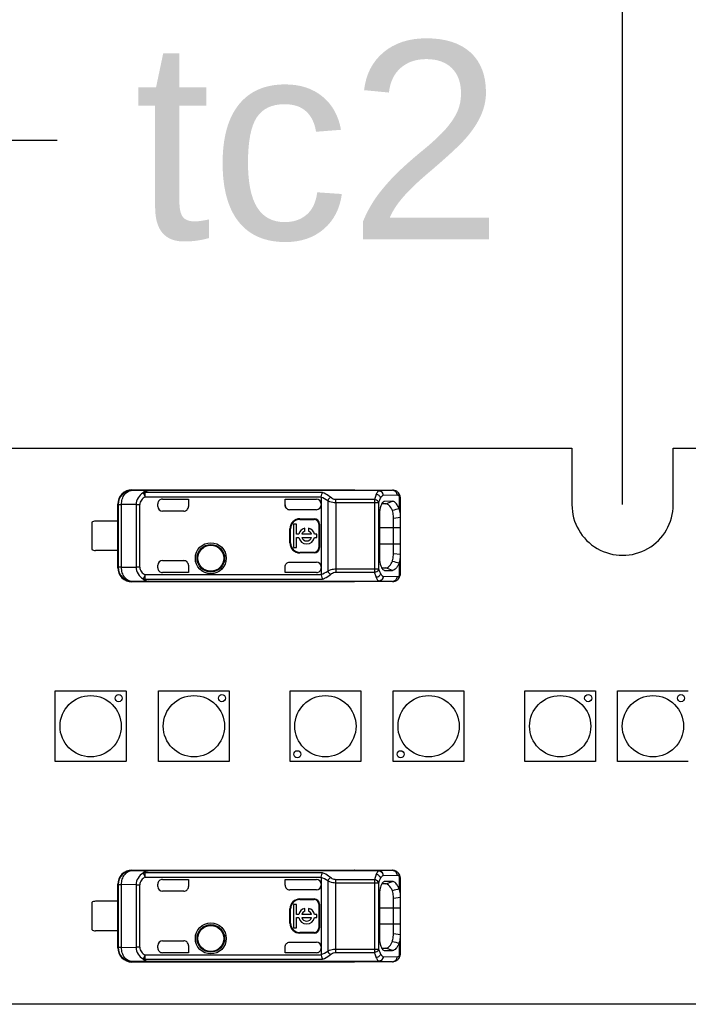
# Model space of a CAD drawing. Header units: millimetres. Extents: x 0 to 210, y 0 to 297.
# Tile 15 of 58: x 125 to 132, y 145 to 155. Entities that reach past the tile are written whole.
import ezdxf
from ezdxf.enums import TextEntityAlignment as Align

# ---------------------------------------------------------------- set-up
doc = ezdxf.new("R2010")
doc.units = ezdxf.units.MM
doc.header["$LTSCALE"] = 19.36
doc.layers.get('0').update_dxf_attribs({"linetype": 'CONTINUOUS'})
doc.layers.add('Z_DIM_2D', color=7, linetype='CONTINUOUS')
doc.layers.add('Z_NOTICE', color=7, linetype='CONTINUOUS')
doc.styles.get("Standard").update_dxf_attribs({"font": 'txt', "width": 0.7})
doc.styles.add('TEXTSTYLE_3', font='helveticaneueltw1g-ltcn.otf')
doc.styles.add('TEXTSTYLE_4', font='gdt', dxfattribs={"width": 0.7})
doc.dimstyles.new('DIMSTYLE_2', dxfattribs={"dimtxt": 2.1, "dimasz": 3.5, "dimexe": 1.5, "dimexo": 0, "dimgap": 0.525, "dimtad": 1, "dimdec": 3, "dimlfac": 4, "dimdsep": 46, "dimtxsty": 'TEXTSTYLE_3', "dimblk": '_FILLED', "dimblk1": '_FILLED', "dimblk2": '_FILLED', "dimcen": 0.09, "dimclrt": 5, "dimadec": 0, "dimazin": 0, "dimtp": 0.5, "dimtm": 0.5, "dimtfac": 1, "dimtdec": 3, "dimtofl": 0, "dimtmove": 0, "dimatfit": 3, "dimldrblk": '_FILLED', "dimfxl": 0, "dimtolj": 1, "dimarcsym": 0})
doc.dimstyles.new('DIMSTYLE_4', dxfattribs={"dimtxt": 2.1, "dimasz": 3.5, "dimexe": 1.5, "dimexo": 0, "dimgap": 0.525, "dimtad": 1, "dimdec": 3, "dimlfac": 4, "dimdsep": 46, "dimtxsty": 'TEXTSTYLE_3', "dimblk": '_FILLED', "dimblk1": '_FILLED', "dimblk2": '_FILLED', "dimcen": 0.09, "dimclrt": 5, "dimadec": 0, "dimazin": 0, "dimtol": 1, "dimtp": 0.4, "dimtm": 0.4, "dimtfac": 1, "dimtdec": 3, "dimtofl": 0, "dimtmove": 0, "dimatfit": 3, "dimldrblk": '_FILLED', "dimfxl": 0, "dimtolj": 1, "dimarcsym": 0})
doc.dimstyles.get("Standard").update_dxf_attribs({"dimtxt": 3.5, "dimasz": 3.5, "dimexe": 1.5, "dimexo": 0, "dimtad": 1, "dimdec": 3, "dimdsep": 46, "dimtxsty": 'Standard', "dimblk": '_FILLED', "dimblk1": '_FILLED', "dimblk2": '_FILLED', "dimcen": 0.09, "dimclrt": 5, "dimadec": 0, "dimazin": 0, "dimtol": 1, "dimtp": 0.001, "dimtm": 0.001, "dimtfac": 1, "dimtdec": 3, "dimtofl": 0, "dimtmove": 0, "dimatfit": 3, "dimldrblk": '_FILLED', "dimfxl": 0, "dimtolj": 1, "dimarcsym": 0})

# ---------------------------------------------------------------- blocks, each defined once
blk = doc.blocks.new('*D4')
at = {"layer": 'Z_DIM_2D', "color": 2, "linetype": 'Continuous'}
for p, q in [((100.12, 150.301), (100.12, 158.401)), ((131.37, 150.301), (131.37, 158.401)), ((100.12, 156.901), (115.745, 156.901)), ((131.37, 156.901), (115.745, 156.901))]:
    blk.add_line(p, q, dxfattribs=at)
at = {"layer": 'Z_DIM_2D', "color": 5, "linetype": 'Continuous', "style": 'TEXTSTYLE_3'}
blk.add_text('125', height=2.1, dxfattribs=at).set_placement((115.745, 157.426), align=Align.CENTER)
blk = doc.blocks.new('_FILLED')
at = {"color": 0, "linetype": 'ByBlock'}
blk.add_solid([(0, 0), (-1, 0.125), (-1, -0.125)], dxfattribs=at)
blk = doc.blocks.new('_NONE')
blk = doc.blocks.new('*D12')
at = {"layer": 'Z_DIM_2D', "color": 2, "linetype": 'Continuous'}
for p, q in [((65.245, 150.264), (65.245, 162.686)), ((134.995, 150.264), (134.995, 162.686)), ((65.245, 161.186), (100.12, 161.186)), ((134.995, 161.186), (100.12, 161.186))]:
    blk.add_line(p, q, dxfattribs=at)
at = {"layer": 'Z_DIM_2D', "color": 5, "linetype": 'Continuous'}
for s, height, style, p in [('279', 2.1, 'TEXTSTYLE_3', (98.028, 161.711)), ('`', 1.47, 'TEXTSTYLE_4', (101.001, 162.026)), ('0.4', 1.47, 'TEXTSTYLE_3', (103.093, 162.026))]:
    blk.add_text(s, height=height, dxfattribs=dict(at, style=style)).set_placement(p, align=Align.CENTER)

msp = doc.modelspace()

# ---------------------------------------------------------------- linework, layer by layer
at = {"color": 7, "linetype": 'Continuous'}
for p, q in [((100.65727, 150.9013), (130.83227, 150.9013)), ((130.83227, 150.9013), (130.83227, 150.3013)), ((131.90727, 150.9013), (134.35727, 150.9013)), ((131.90727, 150.3013), (131.90727, 150.9013)), ((126.16766, 150.45339), (126.16447, 150.45755)), ((126.16448, 150.45755), (128.52602, 150.45755)), ((128.78254, 150.45165), (126.33546, 150.45165)), ((128.52771, 150.45514), (128.52602, 150.45514)), ((128.52602, 150.45514), (128.92791, 150.45514)), ((128.78254, 150.45165), (128.77853, 150.45126)), ((128.77853, 150.45126), (128.78213, 150.45132)), ((128.92849, 150.45514), (128.92792, 150.45514)), ((128.98509, 150.43201), (128.98504, 150.43205)), ((128.99072, 150.42634), (128.98505, 150.43205)), ((128.9989, 150.41548), (128.99072, 150.42634)), ((126.01352, 149.63255), (126.01352, 150.30756)), ((126.01768, 150.3034), (126.01768, 149.63671)), ((126.43852, 150.28255), (126.43852, 150.30893)), ((126.48852, 150.35893), (126.76352, 150.35893)), ((126.76352, 150.35893), (126.76352, 150.28255)), ((127.78852, 150.35893), (128.12185, 150.35893)), ((127.78852, 150.29761), (127.78852, 150.35893)), ((128.17185, 150.3795), (128.17185, 149.56061)), ((128.85659, 150.31077), (128.8149, 150.3104)), ((128.84513, 150.33596), (128.83893, 150.33476)), ((128.92711, 150.33636), (128.84519, 150.33569)), ((128.85652, 150.31078), (128.92711, 150.33636)), ((129.01352, 149.58394), (129.01352, 150.35611)), ((126.71351, 150.23255), (126.48852, 150.23255)), ((128.12185, 150.24759), (127.83854, 150.24759)), ((128.78951, 150.18262), (128.78951, 149.7576)), ((125.73852, 150.1138), (125.73852, 149.8263)), ((126.01406, 150.1263), (125.77602, 150.1263)), ((127.90977, 150.09355), (127.87665, 150.09355)), ((127.87665, 150.09355), (127.87665, 149.84655)), ((127.90977, 149.98662), (127.90977, 150.09355)), ((127.94685, 150.15167), (128.09685, 150.15167)), ((127.94685, 150.14505), (128.09685, 150.14505)), ((128.14685, 150.09505), (128.14685, 149.84505)), ((128.15347, 150.09505), (128.15347, 149.84505)), ((128.93856, 150.159), (129.01347, 150.16924)), ((128.93858, 149.78108), (128.93867, 150.159)), ((127.84024, 149.89505), (127.84024, 150.04505)), ((127.84685, 149.89505), (127.84685, 150.04505)), ((127.93537, 149.98662), (127.90977, 149.98662)), ((128.06969, 149.98662), (127.96642, 149.98662)), ((127.99736, 150.01999), (127.99736, 150.0518)), ((128.03874, 150.0518), (128.03874, 150.01999)), ((128.12665, 149.98662), (128.10074, 149.98662)), ((128.12665, 149.95349), (128.12665, 149.98662)), ((127.90977, 149.95349), (127.93537, 149.95349)), ((127.90977, 149.84655), (127.90977, 149.95349)), ((127.96642, 149.95349), (128.06969, 149.95349)), ((128.10074, 149.95349), (128.12665, 149.95349)), ((126.01406, 149.8138), (125.77602, 149.8138)), ((127.87665, 149.84655), (127.90977, 149.84655)), ((128.09685, 149.79505), (127.94685, 149.79505)), ((128.09685, 149.78844), (127.94685, 149.78844)), ((129.01348, 149.77087), (128.93853, 149.78108)), ((126.48852, 149.70755), (126.71351, 149.70755)), ((127.80381, 149.67854), (127.80315, 149.67788)), ((127.83854, 149.69252), (128.12185, 149.69252)), ((126.43852, 149.63118), (126.43852, 149.65755)), ((126.76352, 149.58118), (126.48852, 149.58118)), ((126.76352, 149.65755), (126.76352, 149.58118)), ((127.78852, 149.58118), (127.78852, 149.64249)), ((128.1218, 149.58118), (127.78852, 149.58118)), ((128.81496, 149.62971), (128.85655, 149.62934)), ((128.83939, 149.60546), (128.84517, 149.60422)), ((128.84523, 149.60442), (128.92722, 149.60374)), ((129.012, 149.56163), (129.01335, 149.57606)), ((129.01335, 149.57606), (129.01352, 149.58391)), ((128.52602, 149.48255), (126.16448, 149.48255)), ((126.33546, 149.48846), (128.78255, 149.48846)), ((128.92791, 149.48497), (128.52602, 149.48497)), ((128.52771, 149.48496), (128.52602, 149.48497)), ((128.92791, 149.48497), (128.92851, 149.48496)), ((128.9851, 149.50811), (128.98502, 149.50805)), ((125.35089, 148.32655), (126.10089, 148.32655)), ((125.35089, 147.5763), (125.35089, 148.3263)), ((126.10114, 148.3263), (126.10114, 147.5763)), ((126.44642, 148.32655), (127.19642, 148.32655)), ((126.44642, 147.5763), (126.44642, 148.3263)), ((127.19667, 148.3263), (127.19667, 147.5763)), ((127.84152, 147.5763), (127.84152, 148.3263)), ((127.84177, 148.32655), (128.59177, 148.32655)), ((128.59177, 148.3263), (128.59177, 147.5763)), ((128.93705, 147.5763), (128.93705, 148.3263)), ((128.9373, 148.32655), (129.6873, 148.32655)), ((129.6873, 148.3263), (129.6873, 147.5763)), ((130.33265, 148.32655), (131.08265, 148.32655)), ((130.33265, 147.5763), (130.33265, 148.3263)), ((131.0829, 148.3263), (131.0829, 147.5763)), ((131.31749, 148.32655), (132.06749, 148.32655)), ((131.31749, 147.5763), (131.31749, 148.3263)), ((126.10089, 147.57605), (125.35089, 147.57605)), ((127.19642, 147.57605), (126.44642, 147.57605)), ((128.59177, 147.57605), (127.84177, 147.57605)), ((129.6873, 147.57605), (128.9373, 147.57605)), ((131.08265, 147.57605), (130.33265, 147.57605)), ((132.06749, 147.57605), (131.31749, 147.57605)), ((126.16766, 146.42089), (126.16447, 146.42505)), ((126.16448, 146.42505), (128.52602, 146.42505)), ((128.52771, 146.42264), (128.52602, 146.42264)), ((128.52602, 146.42264), (128.92791, 146.42264)), ((128.92849, 146.42264), (128.92792, 146.42264)), ((128.78254, 146.41915), (126.33546, 146.41915)), ((126.48852, 146.32643), (126.76352, 146.32643)), ((126.76352, 146.32643), (126.76352, 146.25005)), ((127.78852, 146.32643), (128.12185, 146.32643)), ((127.78852, 146.26511), (127.78852, 146.32643)), ((128.17185, 146.347), (128.17185, 145.52811)), ((128.78254, 146.41915), (128.77853, 146.41876)), ((128.77853, 146.41876), (128.78213, 146.41882)), ((128.98509, 146.39951), (128.98504, 146.39955)), ((128.99072, 146.39384), (128.98505, 146.39955)), ((128.9989, 146.38298), (128.99072, 146.39384)), ((129.01352, 145.55144), (129.01352, 146.32361)), ((126.01352, 145.60005), (126.01352, 146.27506)), ((126.01768, 146.2709), (126.01768, 145.60421)), ((126.43852, 146.25005), (126.43852, 146.27643)), ((128.12185, 146.21509), (127.83854, 146.21509)), ((128.85659, 146.27827), (128.8149, 146.2779)), ((128.84513, 146.30346), (128.83893, 146.30226)), ((128.92711, 146.30386), (128.84519, 146.30319)), ((128.85652, 146.27828), (128.92711, 146.30386)), ((126.71351, 146.20005), (126.48852, 146.20005)), ((127.94685, 146.11917), (128.09685, 146.11917)), ((127.94685, 146.11255), (128.09685, 146.11255)), ((128.78951, 146.15012), (128.78951, 145.7251)), ((128.93856, 146.1265), (129.01347, 146.13674)), ((128.93858, 145.74858), (128.93867, 146.1265)), ((125.73852, 146.0813), (125.73852, 145.7938)), ((126.01406, 146.0938), (125.77602, 146.0938)), ((127.84024, 145.86255), (127.84024, 146.01255)), ((127.84685, 145.86255), (127.84685, 146.01255)), ((127.90977, 146.06105), (127.87665, 146.06105)), ((127.87665, 146.06105), (127.87665, 145.81405)), ((127.90977, 145.95412), (127.90977, 146.06105)), ((127.99736, 145.98749), (127.99736, 146.0193)), ((128.03874, 146.0193), (128.03874, 145.98749)), ((128.14685, 146.06255), (128.14685, 145.81255)), ((128.15347, 146.06255), (128.15347, 145.81255)), ((127.93537, 145.95412), (127.90977, 145.95412)), ((127.90977, 145.92099), (127.93537, 145.92099)), ((127.90977, 145.81405), (127.90977, 145.92099)), ((128.06969, 145.95412), (127.96642, 145.95412)), ((127.96642, 145.92099), (128.06969, 145.92099)), ((128.12665, 145.95412), (128.10074, 145.95412)), ((128.10074, 145.92099), (128.12665, 145.92099)), ((128.12665, 145.92099), (128.12665, 145.95412)), ((127.87665, 145.81405), (127.90977, 145.81405)), ((126.01406, 145.7813), (125.77602, 145.7813)), ((128.09685, 145.76255), (127.94685, 145.76255)), ((128.09685, 145.75594), (127.94685, 145.75594)), ((129.01348, 145.73837), (128.93853, 145.74858)), ((126.43852, 145.59868), (126.43852, 145.62505)), ((126.48852, 145.67505), (126.71351, 145.67505)), ((126.76352, 145.62505), (126.76352, 145.54868)), ((127.78852, 145.54868), (127.78852, 145.60999)), ((127.83854, 145.66002), (128.12185, 145.66002)), ((128.81496, 145.59721), (128.85655, 145.59684)), ((126.76352, 145.54868), (126.48852, 145.54868)), ((128.1218, 145.54868), (127.78852, 145.54868)), ((128.83939, 145.57296), (128.84517, 145.57172)), ((128.84523, 145.57192), (128.92722, 145.57124)), ((129.012, 145.52913), (129.01335, 145.54356)), ((129.01335, 145.54356), (129.01352, 145.55141)), ((128.52602, 145.45005), (126.16448, 145.45005)), ((126.33546, 145.45596), (128.78255, 145.45596)), ((128.92791, 145.45247), (128.52602, 145.45247)), ((128.52771, 145.45246), (128.52602, 145.45247)), ((128.92791, 145.45247), (128.92851, 145.45246)), ((128.9851, 145.47561), (128.98502, 145.47555)), ((134.35727, 145.0013), (65.88227, 145.0013))]:
    msp.add_line(p, q, dxfattribs=at)
at = {"color": 9, "linetype": 'Continuous'}
for p, q in [((126.16766, 150.45339), (126.33546, 150.45165)), ((126.28208, 150.42539), (126.30351, 150.38411)), ((128.18673, 150.4289), (126.30351, 150.4289)), ((126.30351, 150.38411), (126.30351, 150.4289)), ((126.33547, 150.45034), (126.33546, 150.45165)), ((128.78256, 150.45034), (126.33547, 150.45034)), ((128.78254, 150.45165), (128.92791, 150.45514)), ((128.78255, 150.4513), (128.78268, 150.45021)), ((128.82954, 150.40165), (128.97493, 150.40514)), ((128.99847, 150.39499), (128.99847, 150.25683)), ((126.01768, 150.3034), (126.01352, 150.30756)), ((126.01768, 150.3034), (126.05276, 150.3034)), ((126.20831, 150.30178), (126.05276, 150.3034)), ((126.05276, 149.63671), (126.05276, 150.3034)), ((126.20831, 150.30178), (126.24661, 150.30178)), ((126.20831, 150.30178), (126.20831, 149.63832)), ((126.24661, 149.63832), (126.24661, 150.30178)), ((126.30351, 150.38411), (128.17221, 150.38411)), ((128.24255, 150.34333), (128.24255, 149.59678)), ((128.32753, 150.32397), (128.32754, 150.35539)), ((128.32753, 150.32397), (128.78448, 150.32396)), ((128.32753, 150.32397), (128.32753, 149.58471)), ((128.7375, 150.35539), (128.32754, 150.35539)), ((128.7375, 150.35539), (128.7375, 149.58471)), ((128.78448, 149.61613), (128.78448, 150.32396)), ((127.94685, 150.14505), (127.94685, 150.15167)), ((128.09685, 150.15167), (128.09685, 150.14505)), ((128.14685, 150.09505), (128.15347, 150.09505)), ((127.84024, 150.04505), (127.84685, 150.04505)), ((128.78951, 150.05755), (129.01352, 150.05755)), ((127.84685, 149.89505), (127.84024, 149.89505)), ((129.01352, 149.88255), (128.78951, 149.88255)), ((127.94685, 149.78844), (127.94685, 149.79505)), ((128.09685, 149.79505), (128.09685, 149.78844)), ((128.15347, 149.84505), (128.14685, 149.84505)), ((128.99848, 149.68328), (128.99845, 149.54511)), ((126.01352, 149.63255), (126.01768, 149.63671)), ((126.05276, 149.63671), (126.01768, 149.63671)), ((126.05276, 149.63671), (126.20831, 149.63832)), ((126.24661, 149.63832), (126.20831, 149.63832)), ((126.30351, 149.556), (126.28208, 149.51471)), ((128.17221, 149.556), (126.30351, 149.556)), ((126.30351, 149.51121), (126.30351, 149.556)), ((128.78448, 149.61613), (128.32753, 149.61613)), ((128.32753, 149.58471), (128.7375, 149.58471)), ((128.92722, 149.60374), (128.8565, 149.62934)), ((126.16447, 149.48255), (126.16706, 149.48671)), ((126.33546, 149.48846), (126.16706, 149.48671)), ((126.30351, 149.51121), (128.18702, 149.51121)), ((126.33547, 149.48977), (128.78256, 149.48977)), ((126.33547, 149.48846), (126.33547, 149.48977)), ((128.92791, 149.48497), (128.78255, 149.48846)), ((128.97493, 149.53497), (128.82954, 149.53846)), ((128.78254, 146.41915), (128.92791, 146.42264)), ((126.16766, 146.42089), (126.33546, 146.41915)), ((126.28208, 146.39289), (126.30351, 146.35161)), ((128.18673, 146.3964), (126.30351, 146.3964)), ((126.30351, 146.35161), (126.30351, 146.3964)), ((126.30351, 146.35161), (128.17221, 146.35161)), ((126.33547, 146.41784), (126.33546, 146.41915)), ((128.78256, 146.41784), (126.33547, 146.41784)), ((128.32753, 146.29147), (128.32754, 146.32289)), ((128.7375, 146.32289), (128.32754, 146.32289)), ((128.7375, 146.32289), (128.7375, 145.55221)), ((128.78255, 146.4188), (128.78268, 146.41771)), ((128.82954, 146.36915), (128.97493, 146.37264)), ((128.99847, 146.36249), (128.99847, 146.22433)), ((126.01768, 146.2709), (126.01352, 146.27506)), ((126.01768, 146.2709), (126.05276, 146.2709)), ((126.20831, 146.26928), (126.05276, 146.2709)), ((126.05276, 145.60421), (126.05276, 146.2709)), ((126.20831, 146.26928), (126.24661, 146.26928)), ((126.20831, 146.26928), (126.20831, 145.60582)), ((126.24661, 145.60582), (126.24661, 146.26928)), ((128.24255, 146.31083), (128.24255, 145.56428)), ((128.32753, 146.29147), (128.78448, 146.29146)), ((128.32753, 145.55221), (128.32753, 146.29147)), ((128.78448, 145.58363), (128.78448, 146.29146)), ((127.94685, 146.11255), (127.94685, 146.11917)), ((128.09685, 146.11917), (128.09685, 146.11255)), ((127.84024, 146.01255), (127.84685, 146.01255)), ((128.14685, 146.06255), (128.15347, 146.06255)), ((128.78951, 146.02505), (129.01352, 146.02505)), ((127.84685, 145.86255), (127.84024, 145.86255)), ((128.15347, 145.81255), (128.14685, 145.81255)), ((129.01352, 145.85005), (128.78951, 145.85005)), ((127.94685, 145.75594), (127.94685, 145.76255)), ((128.09685, 145.76255), (128.09685, 145.75594)), ((126.01352, 145.60005), (126.01768, 145.60421)), ((126.05276, 145.60421), (126.01768, 145.60421)), ((126.05276, 145.60421), (126.20831, 145.60582)), ((126.24661, 145.60582), (126.20831, 145.60582)), ((128.92722, 145.57124), (128.8565, 145.59684)), ((128.99848, 145.65078), (128.99845, 145.51261)), ((126.30351, 145.5235), (126.28208, 145.48221)), ((128.17221, 145.5235), (126.30351, 145.5235)), ((126.30351, 145.47871), (126.30351, 145.5235)), ((128.78448, 145.58363), (128.32753, 145.58363)), ((128.32753, 145.55221), (128.7375, 145.55221)), ((128.97493, 145.50247), (128.82954, 145.50596)), ((126.16447, 145.45005), (126.16706, 145.45421)), ((126.33546, 145.45596), (126.16706, 145.45421)), ((126.30351, 145.47871), (128.18702, 145.47871)), ((126.33547, 145.45727), (128.78256, 145.45727)), ((126.33547, 145.45596), (126.33547, 145.45727)), ((128.92791, 145.45247), (128.78255, 145.45596))]:
    msp.add_line(p, q, dxfattribs=at)
at = {"color": 7, "linetype": 'Continuous'}
for points in [[(129.01352, 150.35613), (129.01343, 150.36186), (129.01228, 150.37645), (129.00964, 150.39024), (129.00523, 150.40331), (128.9989, 150.41548)], [(128.98503, 149.50806), (128.98954, 149.51249), (128.99798, 149.52318), (129.0045, 149.53512), (129.00913, 149.54799), (129.012, 149.56163)], [(129.01352, 146.32363), (129.01343, 146.32936), (129.01228, 146.34395), (129.00964, 146.35774), (129.00523, 146.37081), (128.9989, 146.38298)], [(128.98503, 145.47556), (128.98954, 145.47999), (128.99798, 145.49068), (129.0045, 145.50262), (129.00913, 145.51549), (129.012, 145.52913)]]:
    msp.add_lwpolyline(points, dxfattribs=at)
for centre, radius in [((127.00102, 149.73255), 0.16425), ((127.00102, 149.73255), 0.1375), ((125.72589, 147.9513), 0.325), ((126.02339, 148.2488), 0.0375), ((126.82142, 147.9513), 0.325), ((127.11892, 148.2488), 0.0375), ((128.21677, 147.9513), 0.325), ((129.3123, 147.9513), 0.325), ((130.70765, 147.9513), 0.325), ((131.00515, 148.2488), 0.0375), ((131.69249, 147.9513), 0.325), ((131.98999, 148.2488), 0.0375), ((127.91927, 147.6538), 0.0375), ((129.0148, 147.6538), 0.0375), ((127.00102, 145.70005), 0.16425), ((127.00102, 145.70005), 0.1375)]:
    msp.add_circle(centre, radius, dxfattribs=at)
at = {"color": 9, "linetype": 'Continuous'}
for centre in [(127.00102, 149.73255), (127.00102, 145.70005)]:
    msp.add_circle(centre, 0.14645, dxfattribs=at)
at = {"color": 7, "linetype": 'Continuous'}
for centre, radius, start, end in [((126.16352, 150.30756), 0.15, 89.630927, 179.98469), ((128.12185, 150.30892), 0.05001, 0.007626, 89.991814), ((128.20142, 150.37954), 0.02957, 171.098525, 180.062486), ((131.36977, 150.3013), 0.5375, 180, 0.000728), ((126.48852, 150.28255), 0.05, 180, 270), ((133.12194, 134.57945), 16.21133, 104.736299, 104.993759), ((125.77602, 150.0638), 0.0625, 90, 126.869898), ((127.94685, 150.04505), 0.10661, 90, 180), ((127.94685, 150.04505), 0.1, 90, 180), ((128.09685, 150.09505), 0.05661, 0, 90), ((128.09685, 150.09505), 0.05, 0, 90), ((128.01805, 149.97005), 0.08432, 104.204189, 168.672739), ((128.01805, 149.97005), 0.05423, 112.507816, 162.215345), ((128.01805, 149.97005), 0.08432, 11.327261, 75.795811), ((128.01805, 149.97005), 0.05423, 17.784655, 67.492184), ((127.94685, 149.89505), 0.10661, 180, 270), ((127.94685, 149.89505), 0.1, 180, 270), ((128.01805, 149.97005), 0.08432, 191.327261, 348.672739), ((128.01805, 149.97005), 0.05423, 197.784655, 342.215345), ((125.77602, 149.8763), 0.0625, 233.130102, 270), ((128.09685, 149.84505), 0.05661, 270, 360), ((128.09685, 149.84505), 0.05, 270, 360), ((126.48852, 149.65755), 0.05, 90, 180), ((134.3183, 169.9208), 20.92561, 255.072323, 255.271801), ((128.90781, 149.73149), 0.10269, 331.998112, 338.67224), ((126.16352, 149.63255), 0.15, 180.000825, 270.368479), ((126.16768, 149.63672), 0.15001, 180.00334, 269.760034), ((128.12185, 149.63118), 0.05, 269.939039, 359.97329), ((128.20141, 149.56057), 0.02955, 179.93864, 188.901458), ((128.8569, 149.67024), 0.0409, 269.502626, 278.957993), ((126.16352, 146.27506), 0.15, 89.630927, 179.98469), ((128.12185, 146.27642), 0.05001, 0.007626, 89.991814), ((128.20142, 146.34704), 0.02957, 171.098525, 180.062486), ((126.48852, 146.25005), 0.05, 180, 270), ((133.12194, 130.54695), 16.21133, 104.736299, 104.993759), ((127.94685, 146.01255), 0.10661, 90, 180), ((127.94685, 146.01255), 0.1, 90, 180), ((128.09685, 146.06255), 0.05661, 0, 90), ((128.09685, 146.06255), 0.05, 0, 90), ((125.77602, 146.0313), 0.0625, 90, 126.869898), ((128.01805, 145.93755), 0.08432, 104.204189, 168.672739), ((128.01805, 145.93755), 0.08432, 11.327261, 75.795811), ((128.01805, 145.93755), 0.08432, 191.327261, 348.672739), ((128.01805, 145.93755), 0.05423, 112.507816, 162.215345), ((128.01805, 145.93755), 0.05423, 197.784655, 342.215345), ((128.01805, 145.93755), 0.05423, 17.784655, 67.492184), ((127.94685, 145.86255), 0.10661, 180, 270), ((127.94685, 145.86255), 0.1, 180, 270), ((128.09685, 145.81255), 0.05661, 270, 360), ((128.09685, 145.81255), 0.05, 270, 360), ((125.77602, 145.8438), 0.0625, 233.130102, 270), ((126.16352, 145.60005), 0.15, 180.000825, 270.368479), ((126.16768, 145.60422), 0.15001, 180.00334, 269.760034), ((126.48852, 145.62505), 0.05, 90, 180), ((128.12185, 145.59868), 0.05, 269.939039, 359.97329), ((128.8569, 145.63774), 0.0409, 269.502626, 278.957993), ((134.3183, 165.8883), 20.92561, 255.072323, 255.271801), ((128.90781, 145.69899), 0.10269, 331.998112, 338.67224), ((128.20141, 145.52807), 0.02955, 179.93864, 188.901458)]:
    msp.add_arc(centre, radius, start, end, dxfattribs=at)
at = {"color": 9, "linetype": 'Continuous'}
for centre, radius, start, end in [((126.16768, 150.30339), 0.15001, 90.00985, 179.9947), ((128.77584, 150.39726), 0.05393, 53.861398, 57.134238), ((128.92778, 150.41082), 0.04432, 80.265378, 89.81529), ((128.92778, 149.52929), 0.04432, 270.192719, 279.737072), ((128.92778, 146.37832), 0.04432, 80.265378, 89.81529), ((126.16768, 146.27089), 0.15001, 90.00985, 179.9947), ((128.77584, 146.36476), 0.05393, 53.861398, 57.134238), ((128.92778, 145.49679), 0.04432, 270.192719, 279.737072)]:
    msp.add_arc(centre, radius, start, end, dxfattribs=at)
at = {"color": 7, "linetype": 'Continuous'}
for centre, major_axis, ratio, start_param, end_param in [((126.48852, 150.30893), (0, 0.05), 0.99999391, 0, 1.57079633), ((127.83852, 150.2976), (0.03537, -0.03537), 0.99969546, -2.35634676, -0.78524587), ((128.12185, 150.2976), (0, 0.05001), 0.9998477, -3.14159265, -1.57079633), ((126.71351, 150.28255), (0.05001, 0), 0.9998477, -1.57079633, 0), ((126.71351, 149.65755), (0.05001, 0), 0.9998477, -0.00000058, 1.57079633), ((128.12185, 149.64251), (0, 0.05001), 0.9998477, -1.57079615, 0), ((126.48852, 149.63118), (0, 0.05), 0.99999391, -4.71238898, -3.14159265), ((126.48852, 146.27643), (0, 0.05), 0.99999391, 0, 1.57079633), ((126.71351, 146.25005), (0.05001, 0), 0.9998477, -1.57079633, 0), ((127.83852, 146.2651), (0.03537, -0.03537), 0.99969546, -2.35634676, -0.78524587), ((128.12185, 146.2651), (0, 0.05001), 0.9998477, -3.14159265, -1.57079633), ((126.48852, 145.59868), (0, 0.05), 0.99999391, -4.71238898, -3.14159265), ((126.71351, 145.62505), (0.05001, 0), 0.9998477, -0.00000058, 1.57079633), ((128.12185, 145.61001), (0, 0.05001), 0.9998477, -1.57079615, 0)]:
    msp.add_ellipse(centre, major_axis=major_axis, ratio=ratio, start_param=start_param, end_param=end_param, dxfattribs=at)
at = {"color": 9, "linetype": 'Continuous'}
for points, knots in [([(126.05276, 150.3034), (126.05285, 150.3227), (126.05854, 150.36044), (126.08297, 150.40965), (126.12062, 150.44434), (126.15255, 150.45328), (126.16766, 150.45339)], [0, 0, 0, 0, 0.27934135, 0.54269758, 0.78120924, 1, 1, 1, 1]), ([(126.28208, 150.42539), (126.26086, 150.41263), (126.22305, 150.37715), (126.20853, 150.32665), (126.20831, 150.30178)], [0, 0, 0, 0, 0.49891385, 1, 1, 1, 1]), ([(126.33546, 150.45165), (126.323, 150.45162), (126.3001, 150.4504), (126.28597, 150.43288), (126.28208, 150.42539)], [0, 0, 0, 0, 0.59634313, 1, 1, 1, 1]), ([(126.30351, 150.4289), (126.30413, 150.43408), (126.30923, 150.4494), (126.32653, 150.44983), (126.33547, 150.45034)], [0, 0, 0, 0, 0.36826756, 1, 1, 1, 1]), ([(128.27088, 150.37906), (128.26442, 150.38436), (128.23837, 150.4041), (128.20928, 150.4198), (128.18673, 150.4289)], [0, 0, 0, 0, 0.25572432, 1, 1, 1, 1]), ([(128.75591, 150.41164), (128.7541, 150.40763), (128.74659, 150.38936), (128.7411, 150.37031), (128.7375, 150.35539)], [0, 0, 0, 0, 0.22279377, 1, 1, 1, 1]), ([(128.80289, 150.36991), (128.80071, 150.38024), (128.78782, 150.39989), (128.76704, 150.40977), (128.75591, 150.41164)], [0, 0, 0, 0, 0.48353301, 1, 1, 1, 1]), ([(128.78256, 150.45034), (128.78091, 150.44906), (128.77377, 150.44265), (128.7682, 150.43467), (128.7644, 150.42822)], [0, 0, 0, 0, 0.21814166, 1, 1, 1, 1]), ([(128.78256, 150.45031), (128.78644, 150.44953), (128.79451, 150.44868), (128.8017, 150.44476), (128.8051, 150.44256)], [0, 0, 0, 0, 0.49458276, 1, 1, 1, 1]), ([(128.80289, 150.36991), (128.80484, 150.37347), (128.81194, 150.38534), (128.82128, 150.39634), (128.82954, 150.40165)], [0, 0, 0, 0, 0.29220515, 1, 1, 1, 1]), ([(128.93527, 150.4545), (128.94612, 150.45264), (128.9673, 150.4398), (128.9749, 150.41658), (128.97493, 150.40514)], [0, 0, 0, 0, 0.49028761, 1, 1, 1, 1]), ([(128.97493, 150.40514), (128.97693, 150.40519), (128.98565, 150.40444), (128.99352, 150.39948), (128.99847, 150.39499)], [0, 0, 0, 0, 0.23017476, 1, 1, 1, 1]), ([(128.99846, 150.395), (128.99883, 150.39848), (128.99891, 150.4119), (128.99241, 150.42535), (128.98509, 150.43201)], [0, 0, 0, 0, 0.26119108, 1, 1, 1, 1]), ([(129.01352, 150.35611), (129.01351, 150.36401), (129.0125, 150.37871), (129.00366, 150.39121), (128.99846, 150.395)], [0, 0, 0, 0, 0.55103039, 1, 1, 1, 1]), ([(126.30351, 150.38411), (126.28816, 150.37607), (126.26037, 150.35359), (126.24682, 150.319), (126.24661, 150.30178)], [0, 0, 0, 0, 0.50166347, 1, 1, 1, 1]), ([(128.27088, 150.37906), (128.26795, 150.37693), (128.25639, 150.36687), (128.2474, 150.35394), (128.24255, 150.34333)], [0, 0, 0, 0, 0.23714848, 1, 1, 1, 1]), ([(128.24255, 150.34333), (128.24869, 150.34041), (128.27578, 150.32952), (128.30516, 150.32432), (128.32753, 150.32397)], [0, 0, 0, 0, 0.23300875, 1, 1, 1, 1]), ([(128.32755, 150.35539), (128.322, 150.35545), (128.30126, 150.35829), (128.28253, 150.36931), (128.27088, 150.37906)], [0, 0, 0, 0, 0.26761201, 1, 1, 1, 1]), ([(128.78448, 150.32396), (128.78296, 150.32778), (128.77194, 150.34406), (128.75243, 150.35273), (128.7375, 150.35539)], [0, 0, 0, 0, 0.21332067, 1, 1, 1, 1]), ([(128.78448, 150.32396), (128.78576, 150.32833), (128.79075, 150.34407), (128.79715, 150.35941), (128.80289, 150.36991)], [0, 0, 0, 0, 0.27538849, 1, 1, 1, 1]), ([(126.20831, 149.63832), (126.20853, 149.61345), (126.22304, 149.56295), (126.26086, 149.52748), (126.28208, 149.51471)], [0, 0, 0, 0, 0.50107438, 1, 1, 1, 1]), ([(126.24661, 149.63832), (126.24664, 149.62111), (126.26044, 149.5865), (126.28817, 149.56408), (126.30351, 149.556)], [0, 0, 0, 0, 0.49822097, 1, 1, 1, 1]), ([(128.18702, 149.51121), (128.19443, 149.51424), (128.22417, 149.5276), (128.25189, 149.54546), (128.27088, 149.56105)], [0, 0, 0, 0, 0.2458568, 1, 1, 1, 1]), ([(128.32753, 149.61613), (128.31982, 149.61597), (128.29067, 149.6142), (128.26208, 149.60569), (128.24255, 149.59678)], [0, 0, 0, 0, 0.26417893, 1, 1, 1, 1]), ([(128.24255, 149.59678), (128.24743, 149.5861), (128.25644, 149.57317), (128.26801, 149.56314), (128.27088, 149.56105)], [0, 0, 0, 0, 0.76802232, 1, 1, 1, 1]), ([(128.27088, 149.56105), (128.2746, 149.56412), (128.29105, 149.57644), (128.31171, 149.58455), (128.32753, 149.58471)], [0, 0, 0, 0, 0.23346772, 1, 1, 1, 1]), ([(128.7375, 149.58471), (128.74274, 149.58564), (128.76094, 149.59088), (128.77936, 149.60325), (128.78448, 149.61613)], [0, 0, 0, 0, 0.27740857, 1, 1, 1, 1]), ([(128.7375, 149.58471), (128.73878, 149.57939), (128.74373, 149.56029), (128.75004, 149.54146), (128.75592, 149.52845)], [0, 0, 0, 0, 0.27673882, 1, 1, 1, 1]), ([(128.8029, 149.57019), (128.80072, 149.55985), (128.78784, 149.5402), (128.76705, 149.53032), (128.75592, 149.52845)], [0, 0, 0, 0, 0.48354586, 1, 1, 1, 1]), ([(128.8029, 149.57019), (128.80112, 149.57344), (128.79367, 149.5882), (128.78809, 149.60385), (128.78448, 149.61613)], [0, 0, 0, 0, 0.22473054, 1, 1, 1, 1]), ([(128.82954, 149.53846), (128.82706, 149.54004), (128.81609, 149.54868), (128.80816, 149.56057), (128.8029, 149.57019)], [0, 0, 0, 0, 0.21161866, 1, 1, 1, 1]), ([(128.99845, 149.54511), (129.00368, 149.54887), (129.01245, 149.56142), (129.01351, 149.57607), (129.01352, 149.58394)], [0, 0, 0, 0, 0.44989716, 1, 1, 1, 1]), ([(126.28208, 149.51471), (126.28587, 149.50716), (126.30028, 149.48981), (126.32304, 149.48849), (126.33547, 149.48846)], [0, 0, 0, 0, 0.40493834, 1, 1, 1, 1]), ([(126.30351, 149.51121), (126.30332, 149.5085), (126.30548, 149.50347), (126.30914, 149.49529), (126.32082, 149.49059), (126.32981, 149.49002), (126.33547, 149.48977)], [0, 0, 0, 0, 0.18872933, 0.36469911, 0.60631278, 1, 1, 1, 1]), ([(128.75592, 149.52845), (128.75786, 149.52415), (128.76476, 149.51011), (128.77387, 149.49653), (128.78256, 149.48977)], [0, 0, 0, 0, 0.29988904, 1, 1, 1, 1]), ([(128.78169, 149.48887), (128.7938, 149.48927), (128.81889, 149.50062), (128.82905, 149.52592), (128.82954, 149.53846)], [0, 0, 0, 0, 0.49135044, 1, 1, 1, 1]), ([(128.78254, 149.48846), (128.79463, 149.48849), (128.82014, 149.49995), (128.82951, 149.52581), (128.82954, 149.53846)], [0, 0, 0, 0, 0.48882878, 1, 1, 1, 1]), ([(128.82954, 149.53846), (128.82863, 149.52634), (128.82024, 149.5079), (128.80266, 149.49552), (128.79143, 149.49081), (128.78545, 149.49036), (128.78256, 149.48979)], [0, 0, 0, 0, 0.50202952, 0.7546845, 0.87828037, 1, 1, 1, 1]), ([(128.97493, 149.53497), (128.9749, 149.52353), (128.9673, 149.5003), (128.94612, 149.48747), (128.93527, 149.48561)], [0, 0, 0, 0, 0.50970234, 1, 1, 1, 1]), ([(128.99845, 149.54511), (128.99665, 149.54347), (128.98995, 149.53803), (128.98114, 149.53481), (128.97493, 149.53497)], [0, 0, 0, 0, 0.28255932, 1, 1, 1, 1]), ([(128.99845, 149.54511), (128.99882, 149.54164), (128.99891, 149.52822), (128.99241, 149.51477), (128.9851, 149.50812)], [0, 0, 0, 0, 0.26120361, 1, 1, 1, 1]), ([(126.05276, 146.2709), (126.05285, 146.2902), (126.05854, 146.32794), (126.08297, 146.37715), (126.12062, 146.41184), (126.15255, 146.42078), (126.16766, 146.42089)], [0, 0, 0, 0, 0.27934135, 0.54269758, 0.78120924, 1, 1, 1, 1]), ([(126.28208, 146.39289), (126.26086, 146.38013), (126.22305, 146.34465), (126.20853, 146.29415), (126.20831, 146.26928)], [0, 0, 0, 0, 0.49891385, 1, 1, 1, 1]), ([(126.30351, 146.35161), (126.28816, 146.34357), (126.26037, 146.32109), (126.24682, 146.2865), (126.24661, 146.26928)], [0, 0, 0, 0, 0.50166347, 1, 1, 1, 1]), ([(126.33546, 146.41915), (126.323, 146.41912), (126.3001, 146.4179), (126.28597, 146.40038), (126.28208, 146.39289)], [0, 0, 0, 0, 0.59634313, 1, 1, 1, 1]), ([(126.30351, 146.3964), (126.30413, 146.40158), (126.30923, 146.4169), (126.32653, 146.41733), (126.33547, 146.41784)], [0, 0, 0, 0, 0.36826756, 1, 1, 1, 1]), ([(128.27088, 146.34656), (128.26442, 146.35186), (128.23837, 146.3716), (128.20928, 146.3873), (128.18673, 146.3964)], [0, 0, 0, 0, 0.25572432, 1, 1, 1, 1]), ([(128.27088, 146.34656), (128.26795, 146.34443), (128.25639, 146.33437), (128.2474, 146.32144), (128.24255, 146.31083)], [0, 0, 0, 0, 0.23714848, 1, 1, 1, 1]), ([(128.32755, 146.32289), (128.322, 146.32295), (128.30126, 146.32579), (128.28253, 146.33681), (128.27088, 146.34656)], [0, 0, 0, 0, 0.26761201, 1, 1, 1, 1]), ([(128.75591, 146.37914), (128.7541, 146.37513), (128.74659, 146.35686), (128.7411, 146.33781), (128.7375, 146.32289)], [0, 0, 0, 0, 0.22279377, 1, 1, 1, 1]), ([(128.78448, 146.29146), (128.78296, 146.29528), (128.77194, 146.31156), (128.75243, 146.32023), (128.7375, 146.32289)], [0, 0, 0, 0, 0.21332067, 1, 1, 1, 1]), ([(128.80289, 146.33741), (128.80071, 146.34774), (128.78782, 146.36739), (128.76704, 146.37727), (128.75591, 146.37914)], [0, 0, 0, 0, 0.48353301, 1, 1, 1, 1]), ([(128.78256, 146.41784), (128.78091, 146.41656), (128.77377, 146.41015), (128.7682, 146.40217), (128.7644, 146.39572)], [0, 0, 0, 0, 0.21814166, 1, 1, 1, 1]), ([(128.78256, 146.41781), (128.78644, 146.41703), (128.79451, 146.41618), (128.8017, 146.41226), (128.8051, 146.41006)], [0, 0, 0, 0, 0.49458276, 1, 1, 1, 1]), ([(128.78448, 146.29146), (128.78576, 146.29583), (128.79075, 146.31157), (128.79715, 146.32691), (128.80289, 146.33741)], [0, 0, 0, 0, 0.27538849, 1, 1, 1, 1]), ([(128.80289, 146.33741), (128.80484, 146.34097), (128.81194, 146.35284), (128.82128, 146.36384), (128.82954, 146.36915)], [0, 0, 0, 0, 0.29220515, 1, 1, 1, 1]), ([(128.93527, 146.422), (128.94612, 146.42014), (128.9673, 146.4073), (128.9749, 146.38408), (128.97493, 146.37264)], [0, 0, 0, 0, 0.49028761, 1, 1, 1, 1]), ([(128.97493, 146.37264), (128.97693, 146.37269), (128.98565, 146.37194), (128.99352, 146.36698), (128.99847, 146.36249)], [0, 0, 0, 0, 0.23017476, 1, 1, 1, 1]), ([(128.99846, 146.3625), (128.99883, 146.36598), (128.99891, 146.3794), (128.99241, 146.39285), (128.98509, 146.39951)], [0, 0, 0, 0, 0.26119108, 1, 1, 1, 1]), ([(129.01352, 146.32361), (129.01351, 146.33151), (129.0125, 146.34621), (129.00366, 146.35871), (128.99846, 146.3625)], [0, 0, 0, 0, 0.55103039, 1, 1, 1, 1]), ([(128.24255, 146.31083), (128.24869, 146.30791), (128.27578, 146.29702), (128.30516, 146.29182), (128.32753, 146.29147)], [0, 0, 0, 0, 0.23300875, 1, 1, 1, 1]), ([(126.20831, 145.60582), (126.20853, 145.58095), (126.22304, 145.53045), (126.26086, 145.49498), (126.28208, 145.48221)], [0, 0, 0, 0, 0.50107438, 1, 1, 1, 1]), ([(126.24661, 145.60582), (126.24664, 145.58861), (126.26044, 145.554), (126.28817, 145.53158), (126.30351, 145.5235)], [0, 0, 0, 0, 0.49822097, 1, 1, 1, 1]), ([(128.18702, 145.47871), (128.19443, 145.48174), (128.22417, 145.4951), (128.25189, 145.51296), (128.27088, 145.52855)], [0, 0, 0, 0, 0.2458568, 1, 1, 1, 1]), ([(128.32753, 145.58363), (128.31982, 145.58347), (128.29067, 145.5817), (128.26208, 145.57319), (128.24255, 145.56428)], [0, 0, 0, 0, 0.26417893, 1, 1, 1, 1]), ([(128.24255, 145.56428), (128.24743, 145.5536), (128.25644, 145.54067), (128.26801, 145.53064), (128.27088, 145.52855)], [0, 0, 0, 0, 0.76802232, 1, 1, 1, 1]), ([(128.27088, 145.52855), (128.2746, 145.53162), (128.29105, 145.54394), (128.31171, 145.55205), (128.32753, 145.55221)], [0, 0, 0, 0, 0.23346772, 1, 1, 1, 1]), ([(128.7375, 145.55221), (128.74274, 145.55314), (128.76094, 145.55838), (128.77936, 145.57075), (128.78448, 145.58363)], [0, 0, 0, 0, 0.27740857, 1, 1, 1, 1]), ([(128.7375, 145.55221), (128.73878, 145.54689), (128.74373, 145.52779), (128.75004, 145.50896), (128.75592, 145.49595)], [0, 0, 0, 0, 0.27673882, 1, 1, 1, 1]), ([(128.8029, 145.53769), (128.80072, 145.52735), (128.78784, 145.5077), (128.76705, 145.49782), (128.75592, 145.49595)], [0, 0, 0, 0, 0.48354586, 1, 1, 1, 1]), ([(128.75592, 145.49595), (128.75786, 145.49165), (128.76476, 145.47761), (128.77387, 145.46403), (128.78256, 145.45727)], [0, 0, 0, 0, 0.29988904, 1, 1, 1, 1]), ([(128.78169, 145.45637), (128.7938, 145.45677), (128.81889, 145.46812), (128.82905, 145.49342), (128.82954, 145.50596)], [0, 0, 0, 0, 0.49135044, 1, 1, 1, 1]), ([(128.78254, 145.45596), (128.79463, 145.45599), (128.82014, 145.46745), (128.82951, 145.49331), (128.82954, 145.50596)], [0, 0, 0, 0, 0.48882878, 1, 1, 1, 1]), ([(128.82954, 145.50596), (128.82863, 145.49384), (128.82024, 145.4754), (128.80266, 145.46302), (128.79143, 145.45831), (128.78545, 145.45786), (128.78256, 145.45729)], [0, 0, 0, 0, 0.50202952, 0.7546845, 0.87828037, 1, 1, 1, 1]), ([(128.8029, 145.53769), (128.80112, 145.54094), (128.79367, 145.5557), (128.78809, 145.57135), (128.78448, 145.58363)], [0, 0, 0, 0, 0.22473054, 1, 1, 1, 1]), ([(128.82954, 145.50596), (128.82706, 145.50754), (128.81609, 145.51618), (128.80816, 145.52807), (128.8029, 145.53769)], [0, 0, 0, 0, 0.21161866, 1, 1, 1, 1]), ([(128.97493, 145.50247), (128.9749, 145.49103), (128.9673, 145.4678), (128.94612, 145.45497), (128.93527, 145.45311)], [0, 0, 0, 0, 0.50970234, 1, 1, 1, 1]), ([(128.99845, 145.51261), (128.99665, 145.51097), (128.98995, 145.50553), (128.98114, 145.50231), (128.97493, 145.50247)], [0, 0, 0, 0, 0.28255932, 1, 1, 1, 1]), ([(128.99845, 145.51261), (128.99882, 145.50914), (128.99891, 145.49572), (128.99241, 145.48227), (128.9851, 145.47562)], [0, 0, 0, 0, 0.26120361, 1, 1, 1, 1]), ([(128.99845, 145.51261), (129.00368, 145.51637), (129.01245, 145.52892), (129.01351, 145.54357), (129.01352, 145.55144)], [0, 0, 0, 0, 0.44989716, 1, 1, 1, 1]), ([(126.28208, 145.48221), (126.28587, 145.47466), (126.30028, 145.45731), (126.32304, 145.45599), (126.33547, 145.45596)], [0, 0, 0, 0, 0.40493834, 1, 1, 1, 1]), ([(126.30351, 145.47871), (126.30332, 145.476), (126.30548, 145.47097), (126.30914, 145.46279), (126.32082, 145.45809), (126.32981, 145.45752), (126.33547, 145.45727)], [0, 0, 0, 0, 0.18872933, 0.36469911, 0.60631278, 1, 1, 1, 1])]:
    msp.add_open_spline(points, degree=3, knots=knots, dxfattribs=at)
for points in [[(126.30351, 150.4289), (126.29628, 150.42919), (126.28883, 150.42802), (126.28208, 150.42539)], [(128.7644, 150.42822), (128.76125, 150.42287), (128.75846, 150.4173), (128.75591, 150.41164)], [(128.80764, 150.44082), (128.81975, 150.43198), (128.82846, 150.4165), (128.82955, 150.40155)], [(128.24255, 150.34333), (128.22059, 150.35811), (128.1966, 150.3701), (128.17185, 150.3795)], [(128.17186, 149.5606), (128.1966, 149.57), (128.22059, 149.58199), (128.24256, 149.59677)], [(126.28208, 149.51471), (126.28883, 149.51209), (126.29628, 149.51092), (126.30351, 149.51121)], [(126.30351, 146.3964), (126.29628, 146.39669), (126.28883, 146.39552), (126.28208, 146.39289)], [(128.24255, 146.31083), (128.22059, 146.32561), (128.1966, 146.3376), (128.17185, 146.347)], [(128.7644, 146.39572), (128.76125, 146.39037), (128.75846, 146.3848), (128.75591, 146.37914)], [(128.80764, 146.40832), (128.81975, 146.39948), (128.82846, 146.384), (128.82955, 146.36905)], [(128.17186, 145.5281), (128.1966, 145.5375), (128.22059, 145.54949), (128.24256, 145.56427)], [(126.28208, 145.48221), (126.28883, 145.47959), (126.29628, 145.47842), (126.30351, 145.47871)]]:
    msp.add_open_spline(points, degree=3, dxfattribs=at)
at = {"color": 7, "linetype": 'Continuous'}
for points, knots in [([(128.17221, 150.38411), (128.17363, 150.3931), (128.17718, 150.4084), (128.18276, 150.42353), (128.18673, 150.4289)], [0, 0, 0, 0, 0.57694541, 1, 1, 1, 1]), ([(128.82954, 150.40165), (128.82951, 150.4143), (128.82014, 150.44016), (128.79463, 150.45162), (128.78253, 150.45165)], [0, 0, 0, 0, 0.5111751, 1, 1, 1, 1]), ([(128.9851, 150.432), (128.98134, 150.43541), (128.96517, 150.44826), (128.944, 150.45519), (128.92842, 150.45514)], [0, 0, 0, 0, 0.24558961, 1, 1, 1, 1]), ([(128.80524, 150.28922), (128.80263, 150.28177), (128.79307, 150.24707), (128.78971, 150.2109), (128.78939, 150.18287)], [0, 0, 0, 0, 0.21965904, 1, 1, 1, 1]), ([(128.82399, 150.32398), (128.8228, 150.32262), (128.81776, 150.31628), (128.81376, 150.30916), (128.81107, 150.30349)], [0, 0, 0, 0, 0.22315738, 1, 1, 1, 1]), ([(128.83893, 150.33478), (128.83761, 150.33434), (128.83191, 150.33187), (128.82715, 150.32759), (128.82399, 150.32398)], [0, 0, 0, 0, 0.22376077, 1, 1, 1, 1]), ([(128.92793, 150.23807), (128.92315, 150.24882), (128.90859, 150.27875), (128.87955, 150.31097), (128.85659, 150.31077)], [0, 0, 0, 0, 0.33870621, 1, 1, 1, 1]), ([(128.99847, 150.25683), (128.99416, 150.26854), (128.98273, 150.29294), (128.96214, 150.32488), (128.93749, 150.33631), (128.92717, 150.33611)], [0, 0, 0, 0, 0.33483498, 0.72304768, 1, 1, 1, 1]), ([(128.93867, 150.159), (128.93863, 150.16627), (128.93783, 150.19286), (128.93426, 150.21975), (128.92793, 150.23807)], [0, 0, 0, 0, 0.2727065, 1, 1, 1, 1]), ([(129.01352, 150.16879), (129.01351, 150.17606), (129.01291, 150.20219), (129.01029, 150.22906), (129.0032, 150.24666)], [0, 0, 0, 0, 0.27680325, 1, 1, 1, 1]), ([(128.92793, 149.70205), (128.92984, 149.70778), (128.93637, 149.73368), (128.93821, 149.76048), (128.93858, 149.78108)], [0, 0, 0, 0, 0.2267053, 1, 1, 1, 1]), ([(129.00347, 149.69414), (129.00555, 149.69948), (129.01279, 149.7246), (129.01351, 149.75096), (129.01352, 149.77124)], [0, 0, 0, 0, 0.22046714, 1, 1, 1, 1]), ([(128.78939, 149.75786), (128.78942, 149.74806), (128.79076, 149.71231), (128.79636, 149.67634), (128.80493, 149.65177)], [0, 0, 0, 0, 0.27359608, 1, 1, 1, 1]), ([(128.86327, 149.62984), (128.87653, 149.63193), (128.90527, 149.65408), (128.92003, 149.68391), (128.92793, 149.70205)], [0, 0, 0, 0, 0.40404328, 1, 1, 1, 1]), ([(128.99848, 149.68328), (128.99416, 149.67155), (128.98469, 149.65071), (128.96483, 149.62), (128.94168, 149.60387), (128.92727, 149.60388)], [0, 0, 0, 0, 0.33714362, 0.61111623, 1, 1, 1, 1]), ([(126.16706, 149.48671), (126.15198, 149.48683), (126.12015, 149.4958), (126.08267, 149.53051), (126.05842, 149.57972), (126.05281, 149.61742), (126.05276, 149.63671)], [0, 0, 0, 0, 0.21855826, 0.45690731, 0.72033862, 1, 1, 1, 1]), ([(128.17221, 149.556), (128.17363, 149.547), (128.17737, 149.53171), (128.18303, 149.51658), (128.18702, 149.51121)], [0, 0, 0, 0, 0.57663474, 1, 1, 1, 1]), ([(128.81069, 149.63752), (128.81165, 149.63546), (128.81531, 149.62817), (128.81979, 149.62125), (128.82366, 149.61681)], [0, 0, 0, 0, 0.27863292, 1, 1, 1, 1]), ([(128.82366, 149.61681), (128.82486, 149.61543), (128.82935, 149.61074), (128.83496, 149.60695), (128.83939, 149.60545)], [0, 0, 0, 0, 0.28196428, 1, 1, 1, 1]), ([(128.92851, 149.48496), (128.93385, 149.48495), (128.95455, 149.48705), (128.97376, 149.4978), (128.9851, 149.50811)], [0, 0, 0, 0, 0.25853107, 1, 1, 1, 1]), ([(128.9851, 146.3995), (128.98134, 146.40291), (128.96517, 146.41576), (128.944, 146.42269), (128.92842, 146.42264)], [0, 0, 0, 0, 0.24558961, 1, 1, 1, 1]), ([(128.17221, 146.35161), (128.17363, 146.3606), (128.17718, 146.3759), (128.18276, 146.39103), (128.18673, 146.3964)], [0, 0, 0, 0, 0.57694541, 1, 1, 1, 1]), ([(128.82954, 146.36915), (128.82951, 146.3818), (128.82014, 146.40766), (128.79463, 146.41912), (128.78253, 146.41915)], [0, 0, 0, 0, 0.5111751, 1, 1, 1, 1]), ([(128.80524, 146.25672), (128.80263, 146.24927), (128.79307, 146.21457), (128.78971, 146.1784), (128.78939, 146.15037)], [0, 0, 0, 0, 0.21965904, 1, 1, 1, 1]), ([(128.82399, 146.29148), (128.8228, 146.29012), (128.81776, 146.28378), (128.81376, 146.27666), (128.81107, 146.27099)], [0, 0, 0, 0, 0.22315738, 1, 1, 1, 1]), ([(128.83893, 146.30228), (128.83761, 146.30184), (128.83191, 146.29937), (128.82715, 146.29509), (128.82399, 146.29148)], [0, 0, 0, 0, 0.22376077, 1, 1, 1, 1]), ([(128.92793, 146.20557), (128.92315, 146.21632), (128.90859, 146.24625), (128.87955, 146.27847), (128.85659, 146.27827)], [0, 0, 0, 0, 0.33870621, 1, 1, 1, 1]), ([(128.99847, 146.22433), (128.99416, 146.23604), (128.98273, 146.26044), (128.96214, 146.29238), (128.93749, 146.30381), (128.92717, 146.30361)], [0, 0, 0, 0, 0.33483498, 0.72304768, 1, 1, 1, 1]), ([(129.01352, 146.13629), (129.01351, 146.14356), (129.01291, 146.16969), (129.01029, 146.19656), (129.0032, 146.21416)], [0, 0, 0, 0, 0.27680325, 1, 1, 1, 1]), ([(128.93867, 146.1265), (128.93863, 146.13377), (128.93783, 146.16036), (128.93426, 146.18725), (128.92793, 146.20557)], [0, 0, 0, 0, 0.2727065, 1, 1, 1, 1]), ([(128.78939, 145.72536), (128.78942, 145.71556), (128.79076, 145.67981), (128.79636, 145.64384), (128.80493, 145.61927)], [0, 0, 0, 0, 0.27359608, 1, 1, 1, 1]), ([(128.92793, 145.66955), (128.92984, 145.67528), (128.93637, 145.70118), (128.93821, 145.72798), (128.93858, 145.74858)], [0, 0, 0, 0, 0.2267053, 1, 1, 1, 1]), ([(129.00347, 145.66164), (129.00555, 145.66698), (129.01279, 145.6921), (129.01351, 145.71846), (129.01352, 145.73874)], [0, 0, 0, 0, 0.22046714, 1, 1, 1, 1]), ([(126.16706, 145.45421), (126.15198, 145.45433), (126.12015, 145.4633), (126.08267, 145.49801), (126.05842, 145.54722), (126.05281, 145.58492), (126.05276, 145.60421)], [0, 0, 0, 0, 0.21855826, 0.45690731, 0.72033862, 1, 1, 1, 1]), ([(128.81069, 145.60502), (128.81165, 145.60296), (128.81531, 145.59567), (128.81979, 145.58875), (128.82366, 145.58431)], [0, 0, 0, 0, 0.27863292, 1, 1, 1, 1]), ([(128.86327, 145.59734), (128.87653, 145.59943), (128.90527, 145.62158), (128.92003, 145.65141), (128.92793, 145.66955)], [0, 0, 0, 0, 0.40404328, 1, 1, 1, 1]), ([(128.99848, 145.65078), (128.99416, 145.63905), (128.98469, 145.61821), (128.96483, 145.5875), (128.94168, 145.57137), (128.92727, 145.57138)], [0, 0, 0, 0, 0.33714362, 0.61111623, 1, 1, 1, 1]), ([(128.17221, 145.5235), (128.17363, 145.5145), (128.17737, 145.49921), (128.18303, 145.48408), (128.18702, 145.47871)], [0, 0, 0, 0, 0.57663474, 1, 1, 1, 1]), ([(128.82366, 145.58431), (128.82486, 145.58293), (128.82935, 145.57824), (128.83496, 145.57445), (128.83939, 145.57295)], [0, 0, 0, 0, 0.28196428, 1, 1, 1, 1]), ([(128.92851, 145.45246), (128.93385, 145.45245), (128.95455, 145.45455), (128.97376, 145.4653), (128.9851, 145.47561)], [0, 0, 0, 0, 0.25853107, 1, 1, 1, 1])]:
    msp.add_open_spline(points, degree=3, knots=knots, dxfattribs=at)
for points in [[(128.7812, 150.45138), (128.79007, 150.45126), (128.79916, 150.44817), (128.80656, 150.44327)], [(128.80656, 150.44327), (128.81976, 150.43451), (128.82894, 150.41749), (128.82954, 150.40165)], [(127.80382, 150.26159), (127.79514, 150.27028), (127.78956, 150.28314), (127.78917, 150.29542)], [(128.81107, 150.30349), (128.80887, 150.29884), (128.80694, 150.29406), (128.80524, 150.28922)], [(129.0032, 150.24666), (129.00181, 150.25013), (129.00021, 150.25351), (128.99847, 150.25682)], [(127.78852, 149.64249), (127.78852, 149.65525), (127.79416, 149.66883), (127.80318, 149.67785)], [(127.80318, 149.67785), (127.8122, 149.68688), (127.82578, 149.69252), (127.83854, 149.69252)], [(128.80493, 149.65177), (128.80662, 149.64693), (128.80852, 149.64216), (128.81069, 149.63752)], [(128.7812, 146.41888), (128.79007, 146.41876), (128.79916, 146.41567), (128.80656, 146.41077)], [(128.80656, 146.41077), (128.81976, 146.40201), (128.82894, 146.38499), (128.82954, 146.36915)], [(128.81107, 146.27099), (128.80887, 146.26634), (128.80694, 146.26156), (128.80524, 146.25672)], [(129.0032, 146.21416), (129.00181, 146.21763), (129.00021, 146.22101), (128.99847, 146.22432)], [(127.78852, 145.60999), (127.78852, 145.62275), (127.79416, 145.63633), (127.80318, 145.64535)], [(127.80318, 145.64535), (127.8122, 145.65438), (127.82578, 145.66002), (127.83854, 145.66002)], [(128.80493, 145.61927), (128.80662, 145.61443), (128.80852, 145.60966), (128.81069, 145.60502)]]:
    msp.add_open_spline(points, degree=3, dxfattribs=at)

# ---------------------------------------------------------------- texts
at = {"layer": 'Z_NOTICE', "color": 5, "linetype": 'Continuous', "style": 'TEXTSTYLE_3'}
msp.add_text(' tc2', height=2.1, dxfattribs=at).set_placement((125.37165, 153.11629))

# ---------------------------------------------------------------- dimensions: what is measured, and where the dimension line sits
at = {"layer": 'Z_DIM_2D', "color": 2, "linetype": 'Continuous'}
for base, p1, p2, dimstyle, picture, middle in [((134.99477, 161.18589), (65.24477, 150.2638), (134.99477, 150.2638), 'DIMSTYLE_4', '*D12', (100.11977, 161.18589)), ((131.36977, 156.90065), (100.11977, 150.3013), (131.36977, 150.3013), 'DIMSTYLE_2', '*D4', (115.78786, 156.90065))]:
    dim = msp.add_linear_dim(base=base, p1=p1, p2=p2, dimstyle=dimstyle, override={"dimblk1": 'NONE', "dimblk2": 'NONE', "dimsah": 1}, dxfattribs=at)
    dim.commit()
    dim.dimension.update_dxf_attribs({"geometry": picture, "text_midpoint": middle, "dimtype": 160})

# ---------------------------------------------------------------- leaders
at = {"layer": 'Z_NOTICE', "color": 2, "linetype": 'Continuous'}
msp.add_leader([(120.77234, 148.5138), (124.27542, 154.16629), (125.37165, 154.16629)], dimstyle='Standard', override={"dimtad": 0}, dxfattribs=at)

doc.saveas('drawing.dxf')
